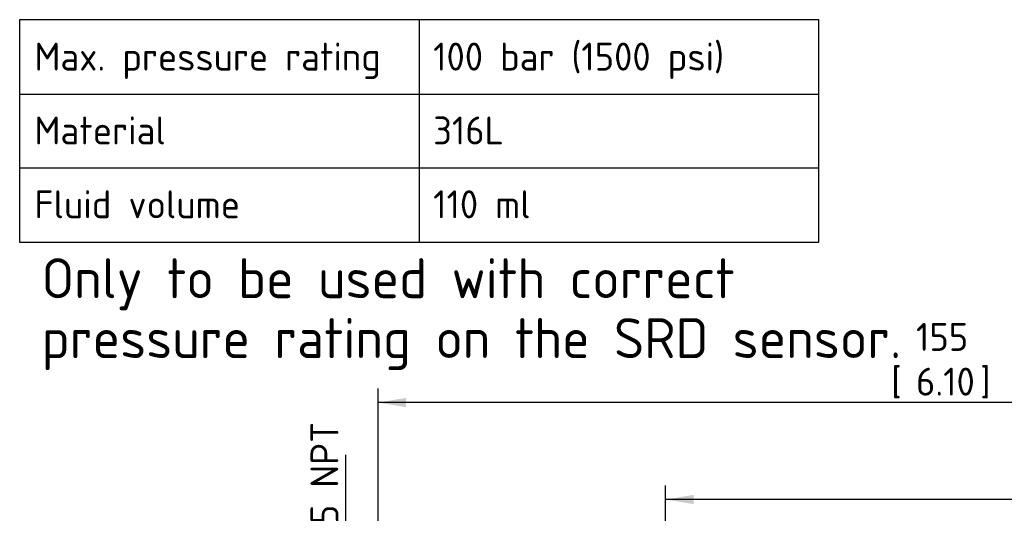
# Paper-space layout 'Invenitec-A4' of a CAD drawing. Header units: millimetres. Extents: x 1 to 298, y -85 to 206.
# Tile 4 of 13: x 7 to 130, y 144 to 206. Entities that reach past the tile are written whole.
import ezdxf
from ezdxf.entities.mleader import LeaderData, LeaderLine
from ezdxf.enums import TextEntityAlignment as Align
from ezdxf.math import Vec2, Vec3

# ---------------------------------------------------------------- set-up
doc = ezdxf.new("R2010")
doc.units = ezdxf.units.MM
doc.layers.add('Default', color=7, linetype='Continuous')
doc.styles.add('SEACAD_Solid_Edge_ISO', font='seiso.ttf')
doc.dimstyles.new('Rheonics_Publish', dxfattribs={"dimtxt": 3.5, "dimasz": 3.5, "dimexe": 1.75, "dimexo": 0, "dimgap": 0.875, "dimtad": 1, "dimdec": 1, "dimtxsty": 'SEACAD_Solid_Edge_ISO', "dimblk1": '_SE_FILLED', "dimblk2": '_SE_FILLED', "dimsah": 1, "dimcen": 1.75, "dimazin": 0, "dimtfac": 0.5, "dimtdec": 3, "dimtmove": 0, "dimatfit": 3, "dimfxl": 1, "dimarcsym": 0})

# ---------------------------------------------------------------- blocks, each defined once
blk = doc.blocks.new('DMBLK12')
at = {"layer": 'Default', "linetype": 'Continuous'}
for points in [[(54.95, 158.76), (51.45, 158.18), (54.95, 157.6)], [(202.95, 158.76), (202.95, 157.6), (206.45, 158.18)]]:
    blk.add_hatch(color=7, dxfattribs=at).paths.add_polyline_path(points)
at = {"layer": 'Default', "color": 7, "linetype": 'Continuous'}
for p, q in [((51.45, 118.42), (51.45, 159.93)), ((206.45, 106.6), (206.45, 159.93)), ((206.45, 158.18), (51.45, 158.18))]:
    blk.add_line(p, q, dxfattribs=at)
at = {"layer": 'Default', "color": 7, "linetype": 'Continuous', "style": 'SEACAD_Solid_Edge_ISO'}
for s, p in [('155', (118.79, 168.15)), ('[', (115.69, 162.55)), (']', (126.83, 162.55)), ('6.10', (118.79, 162.55))]:
    blk.add_text(s, height=3.5, dxfattribs=at).set_placement(p, align=Align.TOP_LEFT)
blk = doc.blocks.new('_SE_FILLED')
at = {"color": 0}
blk.add_line((0, 0), (-1, 0), dxfattribs=at)
blk.add_solid([(0, 0), (-1, -0.1665), (-1, 0.1665), (0, 0)], dxfattribs=at)
blk = doc.blocks.new('DMBLK13')
at = {"layer": 'Default', "linetype": 'Continuous'}
for points in [[(90.95, 146.62), (87.45, 146.04), (90.95, 145.46)], [(202.95, 146.62), (202.95, 145.46), (206.45, 146.04)]]:
    blk.add_hatch(color=7, dxfattribs=at).paths.add_polyline_path(points)
at = {"layer": 'Default', "color": 7, "linetype": 'Continuous'}
for p, q in [((87.45, 133.11), (87.45, 147.79)), ((206.45, 106.6), (206.45, 147.79)), ((206.45, 146.04), (87.45, 146.04))]:
    blk.add_line(p, q, dxfattribs=at)
at = {"layer": 'Default', "color": 7, "linetype": 'Continuous', "style": 'SEACAD_Solid_Edge_ISO'}
for s, p in [('119', (143.49, 156.01)), ('[', (140.38, 150.41)), ('4.69', (143.49, 150.41)), (']', (152.24, 150.41))]:
    blk.add_text(s, height=3.5, dxfattribs=at).set_placement(p, align=Align.TOP_LEFT)
blk = doc.blocks.new('SE6')
at = {"layer": 'Default', "color": 7, "linetype": 'Continuous'}
for p, q in [((56.59, 206.14), (56.59, 196.81)), ((6.59, 196.81), (106.59, 196.81)), ((56.59, 196.81), (56.59, 187.56)), ((6.59, 187.56), (106.59, 187.56)), ((56.59, 187.56), (56.59, 178.23))]:
    blk.add_line(p, q, dxfattribs=at)
blk.add_lwpolyline([(6.59, 178.23), (6.59, 206.14), (106.59, 206.14), (106.59, 178.23), (6.59, 178.23)], dxfattribs=at)
at = {"layer": 'Default', "color": 7, "linetype": 'Continuous', "style": 'SEACAD_Solid_Edge_ISO'}
for s, p in [('Max. pressure rating', (8.43, 203.26)), ('100 bar (1500 psi)', (58.35, 203.26)), ('Material', (8.43, 194.01)), ('316L', (58.35, 194.01)), ('Fluid volume', (8.43, 184.76)), ('110 ml', (58.35, 184.76))]:
    blk.add_text(s, height=3.5, dxfattribs=at).set_placement(p, align=Align.TOP_LEFT)
blk = doc.blocks.new('_Dot')
at = {"color": 0, "linetype": 'ByBlock', "lineweight": -2}
blk.add_line((-0.5, 0), (-1, 0), dxfattribs=at)
at = {"color": 0, "linetype": 'ByBlock', "const_width": 0.5}
blk.add_lwpolyline([(-0.25, 0, 1), (0.25, 0, 1)], format="xyb", close=True, dxfattribs=at)
blk = doc.blocks.new('DMBLK22')
at = {"layer": 'Default', "linetype": 'Continuous'}
for points in [[(46.78, 107.24), (47.95, 107.24), (47.36, 110.74)], [(46.78, 70.77), (47.36, 67.27), (47.95, 70.77)]]:
    blk.add_hatch(color=7, dxfattribs=at).paths.add_polyline_path(points)
at = {"layer": 'Default', "color": 7, "linetype": 'Continuous'}
for p, q in [((47.36, 151.63), (47.36, 67.27)), ((51.69, 110.74), (45.61, 110.74)), ((60.21, 67.27), (45.61, 67.27))]:
    blk.add_line(p, q, dxfattribs=at)
at = {"layer": 'Default', "color": 7, "linetype": 'Continuous', "style": 'SEACAD_Solid_Edge_ISO'}
blk.add_text('1  1/4-11.5 NPT', height=3.5, rotation=90, dxfattribs=at).set_placement((42.99, 123.85), align=Align.TOP_LEFT)

psp = doc.layouts.new('Invenitec-A4')

# ---------------------------------------------------------------- block references
at = {"layer": 'Default'}
psp.add_blockref('SE6', (0, 0), dxfattribs=at)

# ---------------------------------------------------------------- dimensions: what is measured, and where the dimension line sits
at = {"layer": 'Default', "color": 7, "linetype": 'Continuous'}
for base, p2, picture, middle in [((51.45, 158.18), (51.45, 118.42), 'DMBLK12', (121.89, 158.18)), ((87.45, 146.04), (87.45, 107.08), 'DMBLK13', (146.95, 146.04))]:
    dim = psp.add_linear_dim(base=base, p1=(206.45, 71.14), p2=p2, text='\\A1;<>', dimstyle='Rheonics_Publish', override={"dimpost": '\\X'}, dxfattribs=at)
    dim.commit()
    dim.dimension.update_dxf_attribs({"geometry": picture, "text_midpoint": middle, "dimtype": 160})
dim = psp.add_linear_dim(base=(47.36, 67.27), p1=(51.69, 110.74), p2=(60.21, 67.27), angle=90, text='\\A1;1  1/4-11.5 NPT {}', dimstyle='Rheonics_Publish', override={"dimpost": '\\X'}, dxfattribs=at)
dim.commit()
dim.dimension.update_dxf_attribs({"geometry": 'DMBLK22', "text_midpoint": (47.36, 122.63), "dimtype": 160})

# ---------------------------------------------------------------- leaders
ml = psp.add_multileader_mtext('Standard', dxfattribs=at)
ml.set_content('{\\pxsm0.9;\\fSolid Edge ISO|b1||i0||c0|p34;\\W1.;Only to be used with correct\\Ppressure rating on the SRD sensor.\\P}', color=256)
ml.set_leader_properties()
ml.set_arrow_properties(name='DOT')
ml.build(insert=Vec2(0, 0))
ml.multileader.update_dxf_attribs({"leader_type": 0, "dogleg_length": 0, "arrow_head_size": 5})
ctx = ml.context
ctx.base_point, ctx.char_height, ctx.arrow_head_size, ctx.landing_gap_size = Vec3(7.57, 173.06), 5, 5, 1.75
ctx.mtext.insert = Vec3(9.32, 176.25)

doc.saveas('drawing.dxf')
